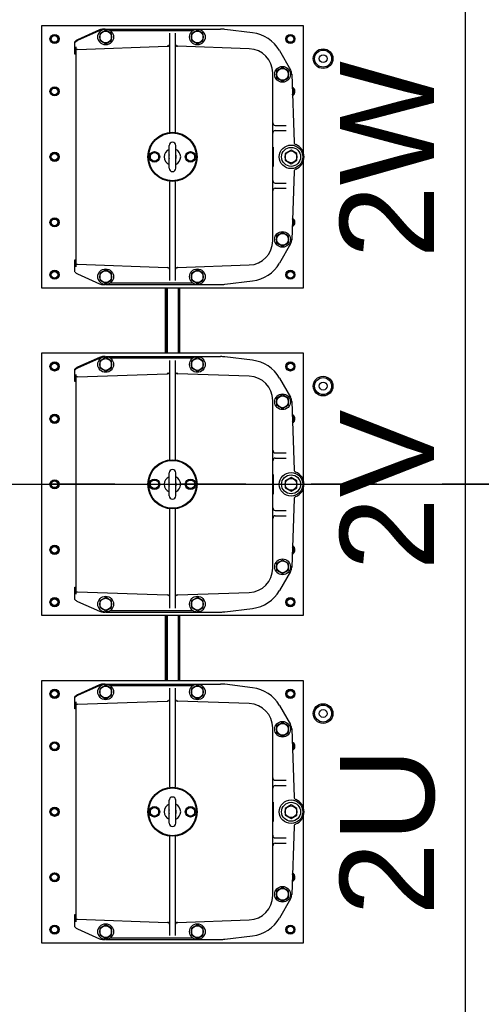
# Model space of a CAD drawing. Header units: metres. Extents: x 70279.8 to 70377.7, y 409251.8 to 409331.5.
# Tile 134 of 244: x 70322.5 to 70323.2, y 409306.8 to 409308.3. Entities that reach past the tile are written whole.
import ezdxf

# ---------------------------------------------------------------- set-up
doc = ezdxf.new("R2010")
doc.units = ezdxf.units.M
doc.linetypes.add('CENTER', pattern=[2, 1.25, -0.25, 0.25, -0.25])
doc.linetypes.add('HIDDEN', pattern=[0.2, 0.1, -0.1])
for name, color, linetype in [('DEFAULT_2', 7, 'HIDDEN'), ('PRT_AXIS', 7, 'Continuous'), ('PRT_BASE_FEATURES', 7, 'Continuous')]:
    doc.layers.add(name, color=color, linetype=linetype)
doc.styles.add('TEXTSTYLE_3', font='arial.ttf')

# ---------------------------------------------------------------- blocks, each defined once
blk = doc.blocks.new('Transformer_Top_20170130')
at = {"color": 7, "linetype": 'Continuous'}
for p, q in [((-700, 787), (-700, 387)), ((-300, 787), (-700, 787)), ((-300, 387), (-300, 787)), ((-200, 787), (-200, 387)), ((200, 787), (-200, 787)), ((200, 387), (200, 787)), ((700, 787), (300, 787)), ((300, 787), (300, 387)), ((700, 387), (700, 787)), ((-678.8, 731.9), (-693.8, 698.3)), ((-675.8, 736), (-657, 736)), ((-664.1, 732.1), (-668.9, 594.9)), ((-667.9, 734), (-332.1, 734)), ((-657, 736), (-657, 734)), ((-343, 734), (-343, 736)), ((-343, 736), (-324.2, 736)), ((-335.9, 732.1), (-331.1, 594.9)), ((-306.2, 695.3), (-322.5, 731.9)), ((-306.2, 698.3), (-321.2, 731.9)), ((-178.8, 731.9), (-193.8, 698.3)), ((-175.8, 736), (-157, 736)), ((-164.1, 732.1), (-168.9, 594.9)), ((-167.9, 734), (167.9, 734)), ((-157, 736), (-157, 734)), ((157, 734), (157, 736)), ((157, 736), (175.8, 736)), ((164.1, 732.1), (168.9, 594.9)), ((193.8, 695.3), (177.5, 731.9)), ((193.8, 698.3), (178.8, 731.9)), ((321.2, 731.9), (306.2, 698.3)), ((324.2, 736), (343, 736)), ((335.9, 732.1), (331.1, 594.9)), ((332.1, 734), (667.9, 734)), ((343, 736), (343, 734)), ((657, 736), (675.8, 736)), ((657, 734), (657, 736)), ((664.1, 732.1), (668.9, 594.9)), ((693.8, 695.3), (677.5, 731.9)), ((693.8, 698.3), (678.8, 731.9)), ((-695, 692.6), (-695, 689.6)), ((-688.2, 698), (-693.4, 689)), ((-677.8, 698), (-688.2, 698)), ((-672.6, 689), (-677.8, 698)), ((-322.2, 698), (-327.4, 689)), ((-311.8, 698), (-322.2, 698)), ((-306.6, 689), (-311.8, 698)), ((-305, 689.6), (-305, 692.6)), ((-195, 692.6), (-195, 689.6)), ((-188.2, 698), (-193.4, 689)), ((-177.8, 698), (-188.2, 698)), ((-172.6, 689), (-177.8, 698)), ((177.8, 698), (172.6, 689)), ((188.2, 698), (177.8, 698)), ((193.4, 689), (188.2, 698)), ((195, 689.6), (195, 692.6)), ((305, 692.6), (305, 689.6)), ((311.8, 698), (306.6, 689)), ((322.2, 698), (311.8, 698)), ((327.4, 689), (322.2, 698)), ((677.8, 698), (672.6, 689)), ((688.2, 698), (677.8, 698)), ((693.4, 689), (688.2, 698)), ((695, 689.6), (695, 692.6)), ((-695, 689), (-695, 513.6)), ((-693.4, 689), (-688.2, 680)), ((-693, 588.9), (-693, 682.4)), ((-688.2, 680), (-677.8, 680)), ((-677.8, 680), (-672.6, 689)), ((-327.4, 689), (-322.2, 680)), ((-322.2, 680), (-311.8, 680)), ((-311.8, 680), (-306.6, 689)), ((-307, 682.4), (-307, 588.9)), ((-305, 689), (-305, 513.6)), ((-195, 689), (-195, 513.6)), ((-193.4, 689), (-188.2, 680)), ((-193, 588.9), (-193, 682.4)), ((-188.2, 680), (-177.8, 680)), ((-177.8, 680), (-172.6, 689)), ((172.6, 689), (177.8, 680)), ((177.8, 680), (188.2, 680)), ((188.2, 680), (193.4, 689)), ((193, 682.4), (193, 588.9)), ((195, 689), (195, 513.6)), ((305, 689), (305, 513.6)), ((306.6, 689), (311.8, 680)), ((307, 588.9), (307, 682.4)), ((311.8, 680), (322.2, 680)), ((322.2, 680), (327.4, 689)), ((672.6, 689), (677.8, 680)), ((677.8, 680), (688.2, 680)), ((688.2, 680), (693.4, 689)), ((693, 682.4), (693, 588.9)), ((695, 689), (695, 513.6)), ((-503.8, 621), (-507.5, 614.5)), ((-496.2, 621), (-503.8, 621)), ((-492.5, 614.5), (-496.2, 621)), ((-3.8, 621), (-7.5, 614.5)), ((3.8, 621), (-3.8, 621)), ((7.5, 614.5), (3.8, 621)), ((496.2, 621), (492.5, 614.5)), ((503.8, 621), (496.2, 621)), ((507.5, 614.5), (503.8, 621)), ((-507.5, 614.5), (-503.8, 608)), ((-503.8, 608), (-496.2, 608)), ((-496.2, 608), (-492.5, 614.5)), ((-7.5, 614.5), (-3.8, 608)), ((-3.8, 608), (3.8, 608)), ((3.8, 608), (7.5, 614.5)), ((492.5, 614.5), (496.2, 608)), ((496.2, 608), (503.8, 608)), ((503.8, 608), (507.5, 614.5)), ((-693, 585), (-693, 589)), ((-688.9, 591), (-539.2, 591)), ((-517.5, 592), (-482.5, 592)), ((-460.8, 591), (-311.1, 591)), ((-307, 589), (-307, 585)), ((-200, 598), (-300, 598)), ((-200, 597), (-300, 597)), ((-200, 595), (-300, 595)), ((-294.5, 597), (-293.5, 598)), ((-193, 585), (-193, 589)), ((-188.9, 591), (-39.2, 591)), ((-17.5, 592), (17.5, 592)), ((39.2, 591), (188.9, 591)), ((193, 589), (193, 585)), ((300, 598), (200, 598)), ((300, 597), (200, 597)), ((300, 595), (200, 595)), ((293.5, 598), (294.5, 597)), ((307, 585), (307, 589)), ((311.1, 591), (460.8, 591)), ((482.5, 592), (517.5, 592)), ((539.2, 591), (688.9, 591)), ((693, 589), (693, 585)), ((-693, 555.6), (-693, 585.1)), ((-539.2, 583), (-688.9, 583)), ((-668.9, 579.1), (-665.1, 469.7)), ((-517.5, 582), (-482.5, 582)), ((-311.1, 583), (-460.8, 583)), ((-334.9, 469.7), (-331.1, 579.1)), ((-307, 585.1), (-307, 555.6)), ((-300, 578), (-200, 578)), ((-300, 576), (-200, 576)), ((-193, 555.6), (-193, 585.1)), ((-39.2, 583), (-188.9, 583)), ((-168.9, 579.1), (-165.1, 469.7)), ((-17.5, 582), (17.5, 582)), ((188.9, 583), (39.2, 583)), ((165.1, 469.7), (168.9, 579.1)), ((193, 585.1), (193, 555.6)), ((200, 578), (300, 578)), ((200, 576), (300, 576)), ((307, 555.6), (307, 585.1)), ((460.8, 583), (311.1, 583)), ((331.1, 579.1), (334.9, 469.7)), ((482.5, 582), (517.5, 582)), ((688.9, 583), (539.2, 583)), ((665.1, 469.7), (668.9, 579.1)), ((693, 585.1), (693, 555.6)), ((-688.2, 558), (-693.4, 549)), ((-677.8, 558), (-688.2, 558)), ((-672.6, 549), (-677.8, 558)), ((-503.8, 566), (-507.5, 559.5)), ((-507.5, 559.5), (-503.8, 553)), ((-496.2, 566), (-503.8, 566)), ((-492.5, 559.5), (-496.2, 566)), ((-496.2, 553), (-492.5, 559.5)), ((-322.2, 558), (-327.4, 549)), ((-311.8, 558), (-322.2, 558)), ((-306.6, 549), (-311.8, 558)), ((-188.2, 558), (-193.4, 549)), ((-177.8, 558), (-188.2, 558)), ((-172.6, 549), (-177.8, 558)), ((-3.8, 566), (-7.5, 559.5)), ((-7.5, 559.5), (-3.8, 553)), ((3.8, 566), (-3.8, 566)), ((7.5, 559.5), (3.8, 566)), ((3.8, 553), (7.5, 559.5)), ((177.8, 558), (172.6, 549)), ((188.2, 558), (177.8, 558)), ((193.4, 549), (188.2, 558)), ((311.8, 558), (306.6, 549)), ((322.2, 558), (311.8, 558)), ((327.4, 549), (322.2, 558)), ((496.2, 566), (492.5, 559.5)), ((492.5, 559.5), (496.2, 553)), ((503.8, 566), (496.2, 566)), ((507.5, 559.5), (503.8, 566)), ((503.8, 553), (507.5, 559.5)), ((677.8, 558), (672.6, 549)), ((688.2, 558), (677.8, 558)), ((693.4, 549), (688.2, 558)), ((-693.4, 549), (-688.2, 540)), ((-677.8, 540), (-672.6, 549)), ((-503.8, 553), (-496.2, 553)), ((-327.4, 549), (-322.2, 540)), ((-311.8, 540), (-306.6, 549)), ((-193.4, 549), (-188.2, 540)), ((-177.8, 540), (-172.6, 549)), ((-3.8, 553), (3.8, 553)), ((172.6, 549), (177.8, 540)), ((188.2, 540), (193.4, 549)), ((306.6, 549), (311.8, 540)), ((322.2, 540), (327.4, 549)), ((496.2, 553), (503.8, 553)), ((672.6, 549), (677.8, 540)), ((688.2, 540), (693.4, 549)), ((-688.2, 540), (-677.8, 540)), ((-322.2, 540), (-311.8, 540)), ((-188.2, 540), (-177.8, 540)), ((177.8, 540), (188.2, 540)), ((311.8, 540), (322.2, 540)), ((677.8, 540), (688.2, 540)), ((-694.6, 506.9), (-689.4, 464.7)), ((-310.6, 464.7), (-305.4, 506.9)), ((-194.6, 506.9), (-189.4, 464.7)), ((189.4, 464.7), (194.6, 506.9)), ((305.4, 506.9), (310.6, 464.7)), ((689.4, 464.7), (694.6, 506.9)), ((-633, 406.9), (-662.3, 423.8)), ((-631.2, 428), (-636.4, 419)), ((-620.8, 428), (-631.2, 428)), ((-628.1, 434), (-371.9, 434)), ((-615.6, 419), (-620.8, 428)), ((-548, 430), (-548, 413.5)), ((-540, 430), (-540, 413.5)), ((-537, 433.5), (-537.4, 432.8)), ((-514.9, 433.5), (-514.9, 434)), ((-498.8, 433.5), (-514.9, 433.5)), ((-511.9, 433.5), (-511.9, 434)), ((-504.6, 433.5), (-504.6, 434)), ((-501.2, 433.5), (-501.2, 434)), ((-501, 433.5), (-501, 434)), ((-498.5, 433.5), (-498.5, 434)), ((-485.1, 433.5), (-498.5, 433.5)), ((-485.1, 434), (-485.1, 433.5)), ((-460, 430), (-460, 413.5)), ((-452, 430), (-452, 413.5)), ((-449, 433.5), (-449.4, 432.8)), ((-379.2, 428), (-384.4, 419)), ((-368.8, 428), (-379.2, 428)), ((-363.6, 419), (-368.8, 428)), ((-337.7, 423.8), (-367, 406.9)), ((-133, 406.9), (-162.3, 423.8)), ((-131.2, 428), (-136.4, 419)), ((-120.8, 428), (-131.2, 428)), ((-128.1, 434), (128.1, 434)), ((-115.6, 419), (-120.8, 428)), ((-48, 430), (-48, 413.5)), ((-40, 430), (-40, 413.5)), ((-37, 433.5), (-37.4, 432.8)), ((-14.9, 433.5), (-14.9, 434)), ((1.2, 433.5), (-14.9, 433.5)), ((-11.9, 433.5), (-11.9, 434)), ((-4.6, 433.5), (-4.6, 434)), ((-1.2, 433.5), (-1.2, 434)), ((-1, 433.5), (-1, 434)), ((1.5, 433.5), (1.5, 434)), ((14.9, 433.5), (1.5, 433.5)), ((14.9, 434), (14.9, 433.5)), ((40, 430), (40, 413.5)), ((48, 430), (48, 413.5)), ((51, 433.5), (50.6, 432.8)), ((120.8, 428), (115.6, 419)), ((131.2, 428), (120.8, 428)), ((136.4, 419), (131.2, 428)), ((162.3, 423.8), (133, 406.9)), ((367, 406.9), (337.7, 423.8)), ((368.8, 428), (363.6, 419)), ((379.2, 428), (368.8, 428)), ((371.9, 434), (628.1, 434)), ((384.4, 419), (379.2, 428)), ((452, 430), (452, 413.5)), ((460, 430), (460, 413.5)), ((463, 433.5), (462.6, 432.8)), ((485.1, 433.5), (485.1, 434)), ((501.2, 433.5), (485.1, 433.5)), ((488.1, 433.5), (488.1, 434)), ((495.4, 433.5), (495.4, 434)), ((498.8, 433.5), (498.8, 434)), ((499, 433.5), (499, 434)), ((501.5, 433.5), (501.5, 434)), ((514.9, 433.5), (501.5, 433.5)), ((514.9, 434), (514.9, 433.5)), ((540, 430), (540, 413.5)), ((548, 430), (548, 413.5)), ((551, 433.5), (550.6, 432.8)), ((620.8, 428), (615.6, 419)), ((631.2, 428), (620.8, 428)), ((636.4, 419), (631.2, 428)), ((662.3, 423.8), (633, 406.9)), ((-636.4, 419), (-631.2, 410)), ((-631.2, 410), (-620.8, 410)), ((-620.8, 410), (-615.6, 419)), ((-505.2, 415), (-510.4, 406)), ((-510.4, 406), (-505.2, 397)), ((-494.8, 415), (-505.2, 415)), ((-489.6, 406), (-494.8, 415)), ((-494.8, 397), (-489.6, 406)), ((-384.4, 419), (-379.2, 410)), ((-379.2, 410), (-368.8, 410)), ((-368.8, 410), (-363.6, 419)), ((-136.4, 419), (-131.2, 410)), ((-131.2, 410), (-120.8, 410)), ((-120.8, 410), (-115.6, 419)), ((-5.2, 415), (-10.4, 406)), ((-10.4, 406), (-5.2, 397)), ((5.2, 415), (-5.2, 415)), ((10.4, 406), (5.2, 415)), ((5.2, 397), (10.4, 406)), ((115.6, 419), (120.8, 410)), ((120.8, 410), (131.2, 410)), ((131.2, 410), (136.4, 419)), ((363.6, 419), (368.8, 410)), ((368.8, 410), (379.2, 410)), ((379.2, 410), (384.4, 419)), ((494.8, 415), (489.6, 406)), ((489.6, 406), (494.8, 397)), ((505.2, 415), (494.8, 415)), ((510.4, 406), (505.2, 415)), ((505.2, 397), (510.4, 406)), ((615.6, 419), (620.8, 410)), ((620.8, 410), (631.2, 410)), ((631.2, 410), (636.4, 419)), ((-522.3, 401.4), (-626.5, 405)), ((-505.2, 397), (-494.8, 397)), ((-373.5, 405), (-477.7, 401.4)), ((-22.3, 401.4), (-126.5, 405)), ((-5.2, 397), (5.2, 397)), ((126.5, 405), (22.3, 401.4)), ((477.7, 401.4), (373.5, 405)), ((494.8, 397), (505.2, 397)), ((626.5, 405), (522.3, 401.4)), ((-700, 387), (-505.7, 387)), ((-494.3, 387), (-300, 387)), ((-200, 387), (-5.7, 387)), ((5.7, 387), (200, 387)), ((300, 387), (494.3, 387)), ((505.7, 387), (700, 387)), ((-1208.6, 139.5), (1900.7, 139.5))]:
    blk.add_line(p, q, dxfattribs=at)
for points in [[(-331.1, 594.9), (-330.9, 594.3), (-330.5, 593.9), (-329.9, 593.5)], [(168.9, 594.9), (169.1, 594.3), (169.5, 593.9), (170.1, 593.5)], [(668.9, 594.9), (669.1, 594.3), (669.5, 593.9), (670.1, 593.5)], [(-668.9, 579.1), (-669.1, 579.7), (-669.5, 580.1), (-670.1, 580.5)], [(-329.9, 580.5), (-330.5, 580.1), (-330.9, 579.7), (-331.1, 579.1)], [(-168.9, 579.1), (-169.1, 579.7), (-169.5, 580.1), (-170.1, 580.5)], [(170.1, 580.5), (169.5, 580.1), (169.1, 579.7), (168.9, 579.1)], [(331.1, 579.1), (330.9, 579.7), (330.5, 580.1), (329.9, 580.5)], [(670.1, 580.5), (669.5, 580.1), (669.1, 579.7), (668.9, 579.1)], [(-550.6, 432.8), (-551, 433.5), (-551.5, 433.9)], [(-536, 434), (-536.5, 433.9), (-537, 433.5)], [(-462.6, 432.8), (-463, 433.5), (-463.5, 433.9)], [(-448, 434), (-448.5, 433.9), (-449, 433.5)], [(-50.6, 432.8), (-51, 433.5), (-51.5, 433.9)], [(-36, 434), (-36.5, 433.9), (-37, 433.5)], [(37.4, 432.8), (37, 433.5), (36.5, 433.9)], [(52, 434), (51.5, 433.9), (51, 433.5)], [(449.4, 432.8), (449, 433.5), (448.5, 433.9)], [(464, 434), (463.5, 433.9), (463, 433.5)], [(537.4, 432.8), (537, 433.5), (536.5, 433.9)], [(552, 434), (551.5, 433.9), (551, 433.5)]]:
    blk.add_lwpolyline(points, dxfattribs=at)
for centre, radius in [((-683, 689), 12), ((-683, 689), 9), ((-317, 689), 12), ((-317, 689), 9), ((-183, 689), 12), ((-183, 689), 9), ((183, 689), 12), ((183, 689), 9), ((317, 689), 12), ((317, 689), 9), ((683, 689), 12), ((683, 689), 9), ((-500, 587), 37.5), ((-500, 587), 36.5), ((-500, 614.5), 8), ((-500, 614.5), 6.5), ((0, 587), 37.5), ((0, 587), 36.5), ((0, 614.5), 8), ((0, 614.5), 6.5), ((500, 587), 37.5), ((500, 587), 36.5), ((500, 614.5), 8), ((500, 614.5), 6.5), ((-683, 549), 12), ((-683, 549), 9), ((-500, 559.5), 8), ((-500, 559.5), 6.5), ((-317, 549), 12), ((-317, 549), 9), ((-183, 549), 12), ((-183, 549), 9), ((0, 559.5), 8), ((0, 559.5), 6.5), ((183, 549), 12), ((183, 549), 9), ((317, 549), 12), ((317, 549), 9), ((500, 559.5), 8), ((500, 559.5), 6.5), ((683, 549), 12), ((683, 549), 9), ((-626, 419), 12), ((-626, 419), 9), ((-500, 406), 18), ((-374, 419), 12), ((-374, 419), 9), ((-126, 419), 12), ((-126, 419), 9), ((0, 406), 18), ((126, 419), 12), ((126, 419), 9), ((374, 419), 12), ((374, 419), 9), ((500, 406), 18), ((626, 419), 12), ((626, 419), 9), ((-500, 406), 14.5), ((-500, 406), 9), ((0, 406), 14.5), ((0, 406), 9), ((500, 406), 14.5), ((500, 406), 9), ((-350, 357), 15), ((-350, 357), 13), ((-350, 357), 6), ((150, 357), 15), ((150, 357), 13), ((150, 357), 6), ((650, 357), 15), ((650, 357), 13), ((650, 357), 6)]:
    blk.add_circle(centre, radius, dxfattribs=at)
for centre, radius, start, end in [((-667.9, 727), 12, 131.4096, 156), ((-660.1, 732), 4, 150, 178), ((-339.9, 732), 4, 2, 30), ((-333.5, 727), 12, 24, 48.5904), ((-332.1, 727), 12, 24, 48.5806), ((-167.9, 727), 12, 131.4096, 156), ((-160.1, 732), 4, 150, 178), ((160.1, 732), 4, 2, 30), ((166.5, 727), 12, 24, 48.5904), ((167.9, 727), 12, 24, 48.5806), ((332.1, 727), 12, 131.4096, 156), ((339.9, 732), 4, 150, 178), ((660.1, 732), 4, 2, 30), ((666.5, 727), 12, 24, 48.5904), ((667.9, 727), 12, 24, 48.5806), ((-681, 692.6), 14, 156, 180), ((-319, 692.6), 14, 0, 24), ((-319, 689.6), 14, 0.5714, 24), ((-181, 692.6), 14, 156, 180), ((181, 692.6), 14, 0, 24), ((181, 689.6), 14, 0.5714, 24), ((319, 692.6), 14, 156, 180), ((681, 692.6), 14, 0, 24), ((681, 689.6), 14, 0.5714, 24), ((-672.9, 595), 4, 270, 358), ((-539.2, 595), 4, 270, 296.1287), ((-517.5, 587), 5, 90, 270), ((-500, 587), 12.5, 23.4343, 156.5657), ((-500, 587), 5.8, 59.6636, 120.2312), ((-482.5, 587), 5, 270, 90), ((-460.8, 595), 4, 243.874, 270), ((-327.1, 595), 4, 182, 270), ((-172.9, 595), 4, 270, 358), ((-39.2, 595), 4, 270, 296.1287), ((-17.5, 587), 5, 90, 270), ((0, 587), 12.5, 23.4343, 156.5657), ((0, 587), 5.8, 59.6636, 120.2312), ((17.5, 587), 5, 270, 90), ((39.2, 595), 4, 243.874, 270), ((172.9, 595), 4, 182, 270), ((327.1, 595), 4, 270, 358), ((460.8, 595), 4, 270, 296.1287), ((482.5, 587), 5, 90, 270), ((500, 587), 12.5, 23.4343, 156.5657), ((500, 587), 5.8, 59.6636, 120.2312), ((517.5, 587), 5, 270, 90), ((539.2, 595), 4, 243.874, 270), ((672.9, 595), 4, 182, 270), ((-672.9, 579), 4, 2, 90), ((-539.2, 579), 4, 63.874, 90), ((-500, 587), 12.5, 203.4343, 336.5657), ((-500, 587), 5.8, 239.6636, 300.2312), ((-460.8, 579), 4, 90, 116.1287), ((-327.1, 579), 4, 90, 178), ((-172.9, 579), 4, 2, 90), ((-39.2, 579), 4, 63.874, 90), ((0, 587), 12.5, 203.4343, 336.5657), ((0, 587), 5.8, 239.6636, 300.2312), ((39.2, 579), 4, 90, 116.1287), ((172.9, 579), 4, 90, 178), ((327.1, 579), 4, 2, 90), ((460.8, 579), 4, 63.874, 90), ((500, 587), 12.5, 203.4343, 336.5657), ((500, 587), 5.8, 239.6636, 300.2312), ((539.2, 579), 4, 90, 116.1287), ((672.9, 579), 4, 90, 178), ((-640, 513.6), 55, 180, 187), ((-360, 513.6), 55, 353, 0), ((-140, 513.6), 55, 180, 187), ((140, 513.6), 55, 353, 0), ((360, 513.6), 55, 180, 187), ((640, 513.6), 55, 353, 0), ((-628.1, 471), 37, 182, 270), ((-371.9, 471), 37, 270, 358), ((-128.1, 471), 37, 182, 270), ((128.1, 471), 37, 270, 358), ((371.9, 471), 37, 182, 270), ((628.1, 471), 37, 270, 358), ((-634.8, 471.4), 55, 187, 240), ((-365.2, 471.4), 55, 300, 353), ((-134.8, 471.4), 55, 187, 240), ((134.8, 471.4), 55, 300, 353), ((365.2, 471.4), 55, 187, 240), ((634.8, 471.4), 55, 300, 353), ((-552, 430), 4, 0, 90), ((-536, 430), 4, 90, 180), ((-464, 430), 4, 0, 90), ((-448, 430), 4, 90, 180), ((-52, 430), 4, 0, 90), ((-36, 430), 4, 90, 180), ((36, 430), 4, 0, 90), ((52, 430), 4, 90, 180), ((448, 430), 4, 0, 90), ((464, 430), 4, 90, 180), ((536, 430), 4, 0, 90), ((552, 430), 4, 90, 180), ((-626, 419), 14, 240, 268), ((-374, 419), 14, 272, 300), ((-126, 419), 14, 240, 268), ((126, 419), 14, 272, 300), ((374, 419), 14, 240, 268), ((626, 419), 14, 272, 300), ((-522.4, 397.4), 4, 21.0719, 88), ((-500, 406), 20, 201.0719, 338.9281), ((-477.6, 397.4), 4, 92, 158.9281), ((-22.4, 397.4), 4, 21.0719, 88), ((0, 406), 20, 201.0719, 338.9281), ((22.4, 397.4), 4, 92, 158.9281), ((477.6, 397.4), 4, 21.0719, 88), ((500, 406), 20, 201.0719, 338.9281), ((522.4, 397.4), 4, 92, 158.9281)]:
    blk.add_arc(centre, radius, start, end, dxfattribs=at)
at = {"layer": 'DEFAULT_2', "color": 7, "linetype": 'HIDDEN'}
for centre in [(-680, 767), (-600, 767), (-500, 767), (-400, 767), (-320, 767), (-180, 767), (-100, 767), (0, 767), (100, 767), (180, 767), (320, 767), (400, 767), (500, 767), (600, 767), (680, 767), (-680, 407), (-320, 407), (-180, 407), (180, 407), (320, 407), (680, 407)]:
    blk.add_circle(centre, 6, dxfattribs=at)
for centre, start, end in [((-600, 407), 207.0695, 328.9348), ((-400, 407), 211.0652, 332.9305), ((-100, 407), 207.0695, 328.9348), ((100, 407), 211.0652, 332.9305), ((400, 407), 207.0695, 328.9348), ((600, 407), 211.0652, 332.9305)]:
    blk.add_arc(centre, 6, start, end, dxfattribs=at)
at = {"layer": 'PRT_AXIS', "color": 7, "linetype": 'Continuous'}
for centre, radius in [((-680, 767), 7), ((-680, 767), 6.5), ((-680, 767), 5.1), ((-600, 767), 7), ((-600, 767), 6.5), ((-600, 767), 5.1), ((-500, 767), 7), ((-500, 767), 6.5), ((-500, 767), 5.1), ((-400, 767), 7), ((-400, 767), 6.5), ((-400, 767), 5.1), ((-320, 767), 7), ((-320, 767), 6.5), ((-320, 767), 5.1), ((-180, 767), 7), ((-180, 767), 6.5), ((-180, 767), 5.1), ((-100, 767), 7), ((-100, 767), 6.5), ((-100, 767), 5.1), ((0, 767), 7), ((0, 767), 6.5), ((0, 767), 5.1), ((100, 767), 7), ((100, 767), 6.5), ((100, 767), 5.1), ((180, 767), 7), ((180, 767), 6.5), ((180, 767), 5.1), ((320, 767), 7), ((320, 767), 6.5), ((320, 767), 5.1), ((400, 767), 7), ((400, 767), 6.5), ((400, 767), 5.1), ((500, 767), 7), ((500, 767), 6.5), ((500, 767), 5.1), ((600, 767), 7), ((600, 767), 6.5), ((600, 767), 5.1), ((680, 767), 7), ((680, 767), 6.5), ((680, 767), 5.1), ((-680, 407), 7), ((-680, 407), 6.5), ((-680, 407), 5.1), ((-320, 407), 7), ((-320, 407), 6.5), ((-320, 407), 5.1), ((-180, 407), 7), ((-180, 407), 6.5), ((-180, 407), 5.1), ((180, 407), 7), ((180, 407), 6.5), ((180, 407), 5.1), ((320, 407), 7), ((320, 407), 6.5), ((320, 407), 5.1), ((680, 407), 7), ((680, 407), 6.5), ((680, 407), 5.1)]:
    blk.add_circle(centre, radius, dxfattribs=at)
for centre, radius, start, end in [((-600, 407), 7, 202.6172, 333.0681), ((-600, 407), 6.5, 204.9828, 331.0166), ((-600, 407), 5.1, 213.3709, 322.8797), ((-400, 407), 7, 206.9319, 337.3828), ((-400, 407), 6.5, 208.9834, 335.0172), ((-400, 407), 5.1, 217.1203, 326.6291), ((-100, 407), 7, 202.6172, 333.0681), ((-100, 407), 6.5, 204.9828, 331.0166), ((-100, 407), 5.1, 213.3709, 322.8797), ((100, 407), 7, 206.9319, 337.3828), ((100, 407), 6.5, 208.9834, 335.0172), ((100, 407), 5.1, 217.1203, 326.6291), ((400, 407), 7, 202.6172, 333.0681), ((400, 407), 6.5, 204.9828, 331.0166), ((400, 407), 5.1, 213.3709, 322.8797), ((600, 407), 7, 206.9319, 337.3828), ((600, 407), 6.5, 208.9834, 335.0172), ((600, 407), 5.1, 217.1203, 326.6291)]:
    blk.add_arc(centre, radius, start, end, dxfattribs=at)
at = {"layer": 'PRT_BASE_FEATURES', "color": 7, "linetype": 'CENTER'}
blk.add_line((0, -2524.8), (0, 2438.3), dxfattribs=at)
at = {"color": 7, "linetype": 'Continuous', "style": 'TEXTSTYLE_3'}
for s, p in [('2U', (-658.4, 187.6)), ('2V', (-131.5, 187.6)), ('2W', (345, 187.6))]:
    blk.add_text(s, height=143.75, dxfattribs=at).set_placement(p)

msp = doc.modelspace()

# ---------------------------------------------------------------- linework, layer by layer
msp.add_line((70319.1573, 409307.55), (70326.4423, 409307.55))

# ---------------------------------------------------------------- block references
at = {"xscale": 0.001, "yscale": 0.001, "zscale": 0.001, "rotation": 90}
msp.add_blockref('Transformer_Top_20170130', (70323.3, 409307.55), dxfattribs=at)

doc.saveas('drawing.dxf')
